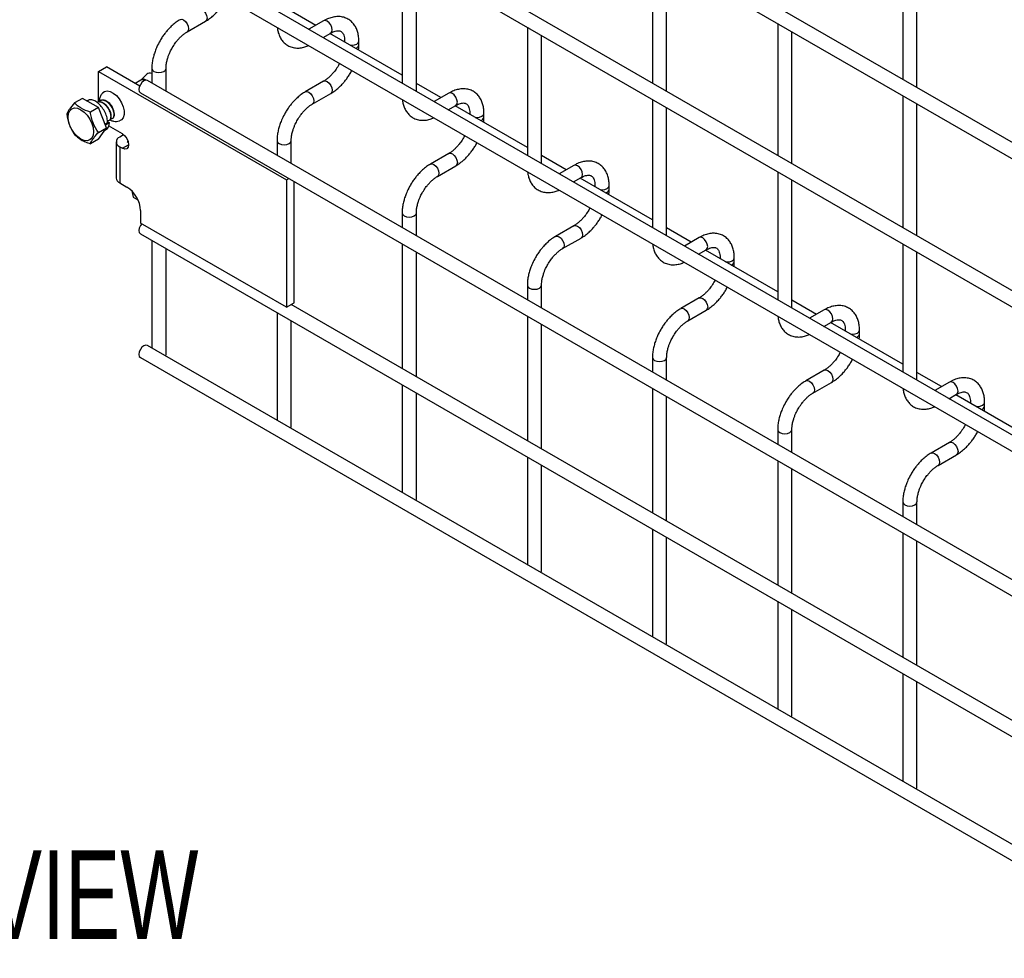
# Model space of a CAD drawing. Header units: inches. Extents: x 0.2 to 10.7, y 0.2 to 8.1.
# Tile 12 of 20: x 7.7 to 8.7, y 5.9 to 6.8. Entities that reach past the tile are written whole.
import ezdxf

# ---------------------------------------------------------------- set-up
doc = ezdxf.new("R2010")
doc.units = ezdxf.units.IN
doc.header["$MEASUREMENT"] = 0
doc.layers.add('DIMENSIONS', color=140, linetype='Continuous', lineweight=25)
doc.styles.add('SLDTEXTSTYLE0', font='TXT', dxfattribs={"width": 0.7})

# ---------------------------------------------------------------- blocks, each defined once
blk = doc.blocks.new('SW_NOTE_0_2')
at = {"layer": 'DIMENSIONS', "color": 0, "insert": (0, 0.8594), "char_height": 0.666667, "attachment_point": 1, "style": 'SLDTEXTSTYLE0'}
blk.add_mtext('ISOMETRIC VIEW', dxfattribs=at)
blk = doc.blocks.new('ISOMETRIC_VIEW')
at = {"layer": 'DIMENSIONS', "color": 140}
blk.add_blockref('SW_NOTE_0_2', (0, -0.0966), dxfattribs=at)

msp = doc.modelspace()

# ---------------------------------------------------------------- linework, layer by layer
for p, q in [((10.56049, 5.57254), (7.85522, 7.13426)), ((7.84855, 7.12271), (10.55383, 5.56099)), ((10.56049, 5.43305), (7.85522, 6.99477)), ((7.84855, 6.98322), (10.55383, 5.4215)), ((10.56049, 5.29696), (7.85522, 6.85868)), ((7.84855, 6.84713), (10.55383, 5.28541)), ((8.33077, 6.84434), (8.33077, 6.72024)), ((8.56647, 6.84436), (8.56647, 6.72367)), ((8.09506, 6.84091), (8.09506, 6.72022)), ((8.1084, 6.71252), (8.1084, 6.83322)), ((8.3441, 6.71254), (8.3441, 6.83664)), ((8.5798, 6.71597), (8.5798, 6.83666)), ((8.01373, 6.77459), (7.99055, 6.78798)), ((7.89261, 6.76845), (7.90993, 6.77845)), ((8.02112, 6.77885), (8.00731, 6.77088)), ((8.21292, 6.77288), (8.21292, 6.65219)), ((8.44862, 6.7763), (8.44862, 6.65221)), ((8.46195, 6.64451), (8.46195, 6.76861)), ((8.02064, 6.76318), (8.02778, 6.7673)), ((8.09506, 6.72764), (8.02707, 6.76689)), ((8.04091, 6.75972), (8.04091, 6.7589)), ((8.04091, 6.75971), (8.04111, 6.75878)), ((8.05424, 6.75625), (8.05424, 6.75972)), ((8.22625, 6.64449), (8.22625, 6.76518)), ((7.80928, 6.73127), (7.81665, 6.73552)), ((7.80928, 6.73127), (7.98606, 6.62922)), ((7.80928, 6.70239), (7.80928, 6.73127)), ((7.84792, 6.71747), (7.81665, 6.73552)), ((7.85936, 6.73396), (7.85936, 6.7202)), ((7.8727, 6.7125), (7.8727, 6.73396)), ((8.03611, 6.73886), (8.03503, 6.73679)), ((7.84888, 6.723), (7.84361, 6.71996)), ((7.84902, 6.72312), (7.84886, 6.72301)), ((7.85449, 6.72863), (7.84904, 6.72313)), ((10.56049, 5.16087), (7.85522, 6.72259)), ((8.02112, 6.72197), (8.00379, 6.71196)), ((8.13159, 6.70656), (8.1084, 6.71994)), ((7.79418, 6.70589), (7.78666, 6.70154)), ((7.80906, 6.69729), (7.79418, 6.70589)), ((7.79875, 6.70381), (7.79826, 6.70353)), ((7.84855, 6.71104), (10.55383, 5.14932)), ((8.01046, 6.70042), (8.02778, 6.71042)), ((8.13897, 6.71082), (8.12516, 6.70285)), ((8.33077, 6.70485), (8.33077, 6.58415)), ((8.56647, 6.70827), (8.56647, 6.58417)), ((7.80906, 6.69729), (7.80154, 6.69295)), ((7.81651, 6.67811), (7.80906, 6.69729)), ((8.13849, 6.69515), (8.14563, 6.69927)), ((8.21292, 6.6596), (8.14492, 6.69886)), ((8.3441, 6.57645), (8.3441, 6.69715)), ((8.5798, 6.57648), (8.5798, 6.70057)), ((8.15876, 6.69169), (8.15876, 6.69087)), ((8.15876, 6.69168), (8.15896, 6.69075)), ((8.1721, 6.68822), (8.1721, 6.69169)), ((7.80898, 6.67377), (7.81651, 6.67811)), ((7.80906, 6.66752), (7.81651, 6.67811)), ((7.81464, 6.67546), (7.81588, 6.67617)), ((7.8177, 6.68272), (7.81526, 6.68131)), ((7.81528, 6.68126), (7.81589, 6.68087)), ((7.81589, 6.68087), (7.81571, 6.68016)), ((7.81943, 6.68291), (7.81589, 6.68087)), ((7.81754, 6.68414), (7.81943, 6.68291)), ((7.83162, 6.67245), (7.81865, 6.67993)), ((7.80906, 6.66752), (7.80154, 6.66318)), ((7.83268, 6.67149), (7.82908, 6.66942)), ((7.83268, 6.67149), (7.83346, 6.67104)), ((7.97721, 6.66593), (7.97721, 6.65216)), ((7.99055, 6.64447), (7.99055, 6.66593)), ((8.15396, 6.67082), (8.15288, 6.66876)), ((7.82581, 6.66486), (7.82581, 6.63084)), ((7.82908, 6.6603), (7.82908, 6.62628)), ((7.82908, 6.6603), (7.83162, 6.65884)), ((7.83162, 6.65884), (7.83751, 6.66224)), ((7.83645, 6.66517), (7.83695, 6.66546)), ((7.83645, 6.66517), (7.83645, 6.66455)), ((7.83732, 6.66405), (7.83645, 6.66455)), ((8.13897, 6.65393), (8.12164, 6.64393)), ((8.24944, 6.63852), (8.22625, 6.65191)), ((8.12831, 6.63238), (8.14563, 6.64238)), ((8.25682, 6.64278), (8.24301, 6.63481)), ((7.98606, 6.62922), (7.98817, 6.63044)), ((7.98606, 6.62922), (7.98606, 6.50912)), ((8.25634, 6.62711), (8.26349, 6.63124)), ((8.33077, 6.59157), (8.26277, 6.63082)), ((8.44862, 6.63681), (8.44862, 6.51612)), ((8.46195, 6.50842), (8.46195, 6.62911)), ((7.82908, 6.62628), (7.83586, 6.62237)), ((7.99343, 6.51337), (7.99343, 6.62741)), ((8.27661, 6.62365), (8.27661, 6.62283)), ((8.27661, 6.62364), (8.27681, 6.62272)), ((8.28995, 6.62018), (8.28995, 6.62365)), ((7.84044, 6.61875), (7.84181, 6.61294)), ((7.84181, 6.61294), (7.84618, 6.61042)), ((8.27181, 6.60279), (8.27073, 6.60072)), ((7.8487, 6.60012), (7.8487, 6.58841)), ((8.09506, 6.59789), (8.09506, 6.58413)), ((8.1084, 6.57643), (8.1084, 6.59789)), ((7.98606, 6.50912), (7.8487, 6.58841)), ((8.25682, 6.5859), (8.23949, 6.5759)), ((8.36729, 6.57049), (8.3441, 6.58387)), ((7.84855, 6.57835), (10.55383, 5.01663)), ((8.24616, 6.56435), (8.26349, 6.57435)), ((8.37467, 6.57475), (8.36086, 6.56678)), ((7.85936, 6.57211), (7.85936, 6.47081)), ((7.8727, 6.46471), (7.8727, 6.56442)), ((8.09506, 6.56873), (8.09506, 6.45144)), ((8.56647, 6.56878), (8.56647, 6.44808)), ((8.1084, 6.44374), (8.1084, 6.56104)), ((8.3742, 6.55908), (8.38134, 6.5632)), ((8.44862, 6.52354), (8.38062, 6.56279)), ((8.39446, 6.55562), (8.39446, 6.5548)), ((8.39446, 6.55561), (8.39467, 6.55468)), ((8.4078, 6.55215), (8.4078, 6.55562)), ((8.5798, 6.44039), (8.5798, 6.56108)), ((8.21292, 6.52986), (8.21292, 6.5161)), ((8.22625, 6.5084), (8.22625, 6.52986)), ((8.38966, 6.53475), (8.38859, 6.53269)), ((8.37467, 6.51786), (8.35735, 6.50786)), ((7.98606, 6.50912), (7.99343, 6.51337)), ((10.41662, 5.11123), (7.9906, 6.51174)), ((8.48514, 6.50245), (8.46195, 6.51584)), ((7.97721, 6.50408), (7.97721, 6.40278)), ((8.21292, 6.5007), (8.21292, 6.38341)), ((8.36401, 6.49632), (8.38134, 6.50632)), ((8.49252, 6.50672), (8.47871, 6.49874)), ((7.99055, 6.39667), (7.99055, 6.49638)), ((8.22625, 6.37571), (8.22625, 6.493)), ((8.49205, 6.49105), (8.49919, 6.49517)), ((8.56647, 6.4555), (8.49847, 6.49476)), ((8.51232, 6.48759), (8.51232, 6.48676)), ((8.51232, 6.48758), (8.51252, 6.48665)), ((8.52565, 6.48412), (8.52565, 6.48759)), ((10.56049, 4.91148), (7.85522, 6.4732)), ((7.87227, 6.46336), (7.8727, 6.46471)), ((8.33077, 6.46183), (8.33077, 6.44806)), ((8.3441, 6.44036), (8.3441, 6.46183)), ((8.50752, 6.46672), (8.50644, 6.46466)), ((7.84855, 6.46166), (10.55383, 4.89994)), ((8.49252, 6.44983), (8.4752, 6.43983)), ((8.60299, 6.43442), (8.5798, 6.44781)), ((8.09506, 6.43605), (8.09506, 6.33474)), ((8.48186, 6.42828), (8.49919, 6.43828)), ((8.61037, 6.43868), (8.59656, 6.43071)), ((8.1084, 6.32864), (8.1084, 6.42835)), ((8.33077, 6.43267), (8.33077, 6.31537)), ((8.3441, 6.30768), (8.3441, 6.42497)), ((8.6099, 6.42301), (8.61704, 6.42713)), ((8.68432, 6.38747), (8.61632, 6.42672)), ((8.63017, 6.41955), (8.63017, 6.41873)), ((8.63017, 6.41954), (8.63037, 6.41861)), ((8.6435, 6.41608), (8.6435, 6.41955)), ((8.62537, 6.39869), (8.62429, 6.39662)), ((7.99012, 6.39532), (7.99055, 6.39667)), ((8.44862, 6.39379), (8.44862, 6.38003)), ((8.46195, 6.37233), (8.46195, 6.39379)), ((8.61037, 6.3818), (8.59305, 6.37179)), ((8.59971, 6.36025), (8.61704, 6.37025)), ((8.21292, 6.36801), (8.21292, 6.26671)), ((8.22625, 6.26061), (8.22625, 6.36031)), ((8.44862, 6.36463), (8.44862, 6.24734)), ((8.46195, 6.23964), (8.46195, 6.35693)), ((8.10797, 6.32729), (8.1084, 6.32864)), ((8.56647, 6.32576), (8.56647, 6.31199)), ((8.5798, 6.3043), (8.5798, 6.32576)), ((8.33077, 6.29998), (8.33077, 6.19868)), ((8.56647, 6.2966), (8.56647, 6.17931)), ((8.3441, 6.19257), (8.3441, 6.29228)), ((8.5798, 6.17161), (8.5798, 6.2889)), ((8.22583, 6.25926), (8.22625, 6.26061)), ((8.44862, 6.23194), (8.44862, 6.13064)), ((8.46195, 6.12454), (8.46195, 6.22425)), ((8.34368, 6.19122), (8.3441, 6.19257)), ((8.56647, 6.16391), (8.56647, 6.06261)), ((8.5798, 6.0565), (8.5798, 6.15621)), ((8.46153, 6.12319), (8.46195, 6.12454)), ((8.57938, 6.05515), (8.5798, 6.0565))]:
    msp.add_line(p, q)
at = {"flags": 128}
for points in [[(7.90328, 6.79001), (7.90479, 6.7903), (7.9066, 6.78967), (7.9084, 6.78821), (7.90993, 6.78615), (7.91095, 6.7838), (7.91131, 6.7815), (7.91095, 6.77963), (7.90996, 6.77847)], [(7.88591, 6.77998), (7.88594, 6.78), (7.88747, 6.7803), (7.88927, 6.77967), (7.89108, 6.77821), (7.89261, 6.77615), (7.89363, 6.77379), (7.89399, 6.7715)], [(8.02778, 6.7673), (8.02778, 6.7673), (8.02881, 6.76848), (8.02916, 6.77036), (8.02881, 6.77265), (8.02778, 6.775), (8.02625, 6.77707), (8.02445, 6.77852), (8.02265, 6.77915), (8.02112, 6.77885)], [(7.89399, 6.7715), (7.89363, 6.76963), (7.89261, 6.76845), (7.89259, 6.76844)], [(8.04595, 6.75599), (8.04758, 6.75587), (8.05013, 6.75617), (8.05229, 6.757), (8.05374, 6.75825), (8.05424, 6.7597)], [(7.85936, 6.73399), (7.85936, 6.73396), (7.85987, 6.73249), (7.86131, 6.73124)], [(7.86131, 6.73124), (7.86348, 6.73041), (7.86603, 6.73011), (7.86858, 6.73041), (7.87074, 6.73124), (7.87219, 6.73249), (7.8727, 6.73396), (7.8727, 6.73398)], [(7.85522, 6.72259), (7.85369, 6.72289), (7.85189, 6.72226), (7.85008, 6.7208), (7.84855, 6.71874), (7.84753, 6.71638), (7.84717, 6.71409), (7.84753, 6.71222), (7.84855, 6.71104), (7.84855, 6.71104)], [(7.85272, 6.72265), (7.85067, 6.72335), (7.84888, 6.723)], [(8.02113, 6.72198), (8.02265, 6.72226), (8.02445, 6.72164), (8.02625, 6.72018), (8.02778, 6.71812), (8.02881, 6.71576), (8.02916, 6.71347), (8.02881, 6.71159), (8.02781, 6.71044)], [(7.81336, 6.71132), (7.81471, 6.71229), (7.81716, 6.71287), (7.82, 6.7124), (7.823, 6.7109), (7.82595, 6.7085), (7.82862, 6.70536), (7.83082, 6.70171), (7.83238, 6.69784), (7.83319, 6.69403), (7.83319, 6.69055), (7.83238, 6.68768), (7.83082, 6.68561), (7.82882, 6.68456)], [(8.00376, 6.71195), (8.00379, 6.71196), (8.00532, 6.71226), (8.00713, 6.71163), (8.00893, 6.71018), (8.01046, 6.70812), (8.01148, 6.70576), (8.01184, 6.70347)], [(8.01184, 6.70347), (8.01148, 6.70159), (8.01046, 6.70042), (8.01044, 6.70041)], [(8.14563, 6.69927), (8.14563, 6.69927), (8.14666, 6.70045), (8.14702, 6.70232), (8.14666, 6.70461), (8.14563, 6.70697), (8.1441, 6.70903), (8.1423, 6.71049), (8.1405, 6.71111), (8.13897, 6.71082)], [(7.78045, 6.68829), (7.78086, 6.69163), (7.78205, 6.69427), (7.78395, 6.69604), (7.78643, 6.6968), (7.78932, 6.69652), (7.79241, 6.6952), (7.79551, 6.69294), (7.79839, 6.6899), (7.80087, 6.68627), (7.80277, 6.68231), (7.80397, 6.67829), (7.80437, 6.67448), (7.80397, 6.67114), (7.80277, 6.6685), (7.80087, 6.66674), (7.79839, 6.66597), (7.79551, 6.66626), (7.79241, 6.66757), (7.78932, 6.66983), (7.78643, 6.67288), (7.78395, 6.6765), (7.78205, 6.68046), (7.78086, 6.68448), (7.78045, 6.68829)], [(8.16381, 6.68796), (8.16543, 6.68784), (8.16798, 6.68813), (8.17014, 6.68897), (8.17159, 6.69022), (8.1721, 6.69166)], [(7.83162, 6.67245), (7.83387, 6.67063), (7.83578, 6.66805), (7.83706, 6.6651), (7.83751, 6.66224), (7.83706, 6.6599), (7.83578, 6.65843), (7.83387, 6.65806), (7.83162, 6.65884)], [(7.97721, 6.66595), (7.97721, 6.66593), (7.97772, 6.66445), (7.97917, 6.66321)], [(7.97917, 6.66321), (7.98133, 6.66237), (7.98388, 6.66208), (7.98643, 6.66237), (7.98859, 6.66321), (7.99004, 6.66445), (7.99055, 6.66593), (7.99055, 6.66595)], [(8.13898, 6.65394), (8.1405, 6.65423), (8.1423, 6.6536), (8.1441, 6.65215), (8.14563, 6.65008), (8.14666, 6.64773), (8.14702, 6.64544), (8.14666, 6.64356), (8.14566, 6.6424)], [(8.12161, 6.64391), (8.12164, 6.64393), (8.12317, 6.64423), (8.12498, 6.6436), (8.12678, 6.64215), (8.12831, 6.64008), (8.12933, 6.63773), (8.12969, 6.63544)], [(8.26349, 6.63124), (8.26349, 6.63124), (8.26451, 6.63241), (8.26487, 6.63429), (8.26451, 6.63658), (8.26349, 6.63893), (8.26196, 6.641), (8.26015, 6.64245), (8.25835, 6.64308), (8.25682, 6.64278)], [(8.12969, 6.63544), (8.12933, 6.63356), (8.12831, 6.63238), (8.12829, 6.63237)], [(8.28166, 6.61992), (8.28328, 6.61981), (8.28583, 6.6201), (8.28799, 6.62093), (8.28944, 6.62218), (8.28995, 6.62363)], [(8.09506, 6.59792), (8.09506, 6.59789), (8.09557, 6.59642), (8.09702, 6.59517)], [(8.09702, 6.59517), (8.09918, 6.59434), (8.10173, 6.59405), (8.10428, 6.59434), (8.10644, 6.59517), (8.10789, 6.59642), (8.1084, 6.59789), (8.1084, 6.59791)], [(7.84979, 6.58779), (7.84855, 6.58605), (7.84753, 6.5837), (7.84717, 6.58141), (7.84753, 6.57953), (7.84855, 6.57835), (7.84855, 6.57835)], [(8.25684, 6.58591), (8.25835, 6.58619), (8.26015, 6.58557), (8.26196, 6.58411), (8.26349, 6.58205), (8.26451, 6.57969), (8.26487, 6.5774), (8.26451, 6.57553), (8.26351, 6.57437)], [(8.23946, 6.57588), (8.23949, 6.5759), (8.24102, 6.57619), (8.24283, 6.57557), (8.24463, 6.57411), (8.24616, 6.57205), (8.24718, 6.56969), (8.24754, 6.5674)], [(8.38134, 6.5632), (8.38134, 6.5632), (8.38236, 6.56438), (8.38272, 6.56625), (8.38236, 6.56854), (8.38134, 6.5709), (8.37981, 6.57296), (8.378, 6.57442), (8.3762, 6.57505), (8.37467, 6.57475)], [(8.24754, 6.5674), (8.24718, 6.56553), (8.24616, 6.56435), (8.24614, 6.56434)], [(8.39951, 6.55189), (8.40113, 6.55177), (8.40368, 6.55206), (8.40585, 6.5529), (8.40729, 6.55415), (8.4078, 6.5556)], [(8.21292, 6.52988), (8.21292, 6.52986), (8.21342, 6.52839), (8.21487, 6.52714)], [(8.21487, 6.52714), (8.21703, 6.5263), (8.21958, 6.52601), (8.22213, 6.5263), (8.2243, 6.52714), (8.22574, 6.52839), (8.22625, 6.52986), (8.22625, 6.52988)], [(8.37469, 6.51787), (8.3762, 6.51816), (8.378, 6.51753), (8.37981, 6.51608), (8.38134, 6.51402), (8.38236, 6.51166), (8.38272, 6.50937), (8.38236, 6.50749), (8.38137, 6.50633)], [(8.35732, 6.50785), (8.35735, 6.50786), (8.35888, 6.50816), (8.36068, 6.50753), (8.36248, 6.50608), (8.36401, 6.50401), (8.36503, 6.50166), (8.36539, 6.49937)], [(8.36539, 6.49937), (8.36503, 6.49749), (8.36401, 6.49632), (8.36399, 6.49631)], [(8.49919, 6.49517), (8.49919, 6.49517), (8.50021, 6.49634), (8.50057, 6.49822), (8.50021, 6.50051), (8.49919, 6.50287), (8.49766, 6.50493), (8.49585, 6.50639), (8.49405, 6.50701), (8.49252, 6.50672)], [(8.51736, 6.48385), (8.51898, 6.48374), (8.52153, 6.48403), (8.5237, 6.48486), (8.52514, 6.48611), (8.52565, 6.48756)], [(7.85522, 6.4732), (7.85369, 6.4735), (7.85189, 6.47287), (7.85008, 6.47142), (7.84855, 6.46935), (7.84753, 6.467), (7.84717, 6.46471), (7.84753, 6.46283), (7.84855, 6.46166), (7.84855, 6.46166)], [(8.33077, 6.46185), (8.33077, 6.46183), (8.33127, 6.46035), (8.33272, 6.4591)], [(8.33272, 6.4591), (8.33488, 6.45827), (8.33743, 6.45798), (8.33998, 6.45827), (8.34215, 6.4591), (8.34359, 6.46035), (8.3441, 6.46183), (8.3441, 6.46184)], [(8.49254, 6.44984), (8.49405, 6.45013), (8.49585, 6.4495), (8.49766, 6.44804), (8.49919, 6.44598), (8.50021, 6.44363), (8.50057, 6.44133), (8.50021, 6.43946), (8.49922, 6.4383)], [(8.47517, 6.43981), (8.4752, 6.43983), (8.47673, 6.44013), (8.47853, 6.4395), (8.48033, 6.43804), (8.48186, 6.43598), (8.48289, 6.43362), (8.48324, 6.43133)], [(8.61704, 6.42713), (8.61704, 6.42713), (8.61806, 6.42831), (8.61842, 6.43019), (8.61806, 6.43248), (8.61704, 6.43483), (8.61551, 6.4369), (8.61371, 6.43835), (8.6119, 6.43898), (8.61037, 6.43868)], [(8.48324, 6.43133), (8.48289, 6.42946), (8.48186, 6.42828), (8.48185, 6.42827)], [(8.63521, 6.41582), (8.63683, 6.4157), (8.63939, 6.416), (8.64155, 6.41683), (8.64299, 6.41808), (8.6435, 6.41953)], [(8.44862, 6.39382), (8.44862, 6.39379), (8.44912, 6.39232), (8.45057, 6.39107)], [(8.45057, 6.39107), (8.45273, 6.39024), (8.45528, 6.38994), (8.45784, 6.39024), (8.46, 6.39107), (8.46144, 6.39232), (8.46195, 6.39379), (8.46195, 6.39381)], [(8.61039, 6.38181), (8.6119, 6.38209), (8.61371, 6.38147), (8.61551, 6.38001), (8.61704, 6.37795), (8.61806, 6.37559), (8.61842, 6.3733), (8.61806, 6.37142), (8.61707, 6.37027)], [(8.59302, 6.37178), (8.59305, 6.37179), (8.59458, 6.37209), (8.59638, 6.37146), (8.59819, 6.37001), (8.59971, 6.36795), (8.60074, 6.36559), (8.6011, 6.3633)], [(8.6011, 6.3633), (8.60074, 6.36142), (8.59971, 6.36025), (8.5997, 6.36024)], [(8.56647, 6.32578), (8.56647, 6.32576), (8.56698, 6.32428), (8.56842, 6.32304)], [(8.56842, 6.32304), (8.57058, 6.3222), (8.57314, 6.32191), (8.57569, 6.3222), (8.57785, 6.32304), (8.57929, 6.32428), (8.5798, 6.32576), (8.5798, 6.32578)]]:
    msp.add_lwpolyline(points, dxfattribs=at)
for centre, radius, start, end in [((8.05015, 6.75705), 0.00417, 283.62805, 348.60971), ((7.85139, 6.71993), 0.00397, 48.51886, 126.28451), ((7.85728, 6.72536), 0.0043, 61.03639, 130.4461), ((7.81145, 6.69229), 0.01201, 10.94264, 67.72485), ((8.16801, 6.68902), 0.00417, 283.62805, 348.60971), ((7.83081, 6.66486), 0.00488, 110.78342, 249.21658), ((7.83656, 6.66486), 0.000327, 110.78342, 249.21658), ((7.8314, 6.63139), 0.00562, 185.6948, 245.62534), ((7.82081, 6.59885), 0.02792, 2.60548, 57.39452), ((8.28586, 6.62098), 0.00417, 283.62805, 348.60971), ((8.40371, 6.55295), 0.00417, 283.62805, 348.60971), ((8.52156, 6.48492), 0.00417, 283.62805, 348.60971), ((8.63941, 6.41688), 0.00417, 283.62805, 348.60971)]:
    msp.add_arc(centre, radius, start, end)
for points, knots in [([(7.90992, 6.77854), (7.91054, 6.77887), (7.91252, 6.77995), (7.91563, 6.78234), (7.91911, 6.78548), (7.92199, 6.78859), (7.9245, 6.7917), (7.92668, 6.79481), (7.92853, 6.79769), (7.92945, 6.79954), (7.92979, 6.80023)], [0, 0, 0, 0, 0.078783, 0.251746, 0.412369, 0.558749, 0.672317, 0.802128, 0.925319, 1, 1, 1, 1]), ([(7.88595, 6.77992), (7.88538, 6.77961), (7.88345, 6.77857), (7.88037, 6.77621), (7.87685, 6.77307), (7.87394, 6.76994), (7.87142, 6.76683), (7.86916, 6.76369), (7.86777, 6.76137), (7.86706, 6.7602)], [0, 0, 0, 0, 0.077868, 0.264827, 0.439016, 0.599002, 0.720999, 0.859309, 1, 1, 1, 1]), ([(8.05419, 6.7597), (8.05419, 6.76069), (8.05419, 6.76315), (8.05358, 6.76685), (8.0524, 6.77078), (8.05059, 6.77438), (8.04812, 6.77754), (8.04497, 6.78015), (8.0411, 6.78205), (8.03681, 6.78296), (8.03232, 6.7829), (8.0279, 6.78195), (8.02414, 6.78055), (8.02192, 6.77924), (8.02113, 6.77877)], [0, 0, 0, 0, 0.055865, 0.138843, 0.222804, 0.307378, 0.392659, 0.479758, 0.571085, 0.670191, 0.761466, 0.854847, 0.948408, 1, 1, 1, 1]), ([(7.87861, 6.75354), (7.87953, 6.75504), (7.88083, 6.75715), (7.88301, 6.75998), (7.88493, 6.76222), (7.8873, 6.76457), (7.88976, 6.7666), (7.89158, 6.7679), (7.89249, 6.76837), (7.8926, 6.76843)], [0, 0, 0, 0, 0.23328, 0.328157, 0.483522, 0.641597, 0.807416, 0.976098, 1, 1, 1, 1]), ([(7.97746, 6.77271), (7.9776, 6.77162), (7.9779, 6.7691), (7.97905, 6.76547), (7.98084, 6.76186), (7.9833, 6.75868), (7.98644, 6.75605), (7.99029, 6.75413), (7.99458, 6.75318), (7.99907, 6.75324), (8.00321, 6.75402), (8.00586, 6.75514), (8.00705, 6.75563)], [0, 0, 0, 0, 0.075647, 0.173758, 0.272589, 0.372235, 0.473958, 0.580532, 0.696076, 0.802651, 0.911721, 1, 1, 1, 1]), ([(8.02778, 6.76728), (8.02849, 6.76767), (8.03002, 6.76851), (8.03216, 6.76924), (8.03413, 6.7696), (8.03578, 6.76955), (8.03717, 6.76916), (8.03824, 6.76846), (8.0393, 6.76717), (8.04016, 6.76535), (8.04072, 6.76289), (8.04098, 6.76094), (8.0409, 6.75977), (8.0409, 6.75972)], [0, 0, 0, 0, 0.076773, 0.165115, 0.255001, 0.349054, 0.454297, 0.590828, 0.696678, 0.797649, 0.896959, 0.995305, 1, 1, 1, 1]), ([(7.86706, 6.7602), (7.86604, 6.75832), (7.8646, 6.75566), (7.86289, 6.75159), (7.86164, 6.7481), (7.86049, 6.74395), (7.85972, 6.73968), (7.85934, 6.73631), (7.8594, 6.73445), (7.85942, 6.73398)], [0, 0, 0, 0, 0.221259, 0.311471, 0.460146, 0.612921, 0.775414, 0.943548, 1, 1, 1, 1]), ([(7.87271, 6.73397), (7.87274, 6.73496), (7.87279, 6.737), (7.87339, 6.74047), (7.87428, 6.7438), (7.87537, 6.74689), (7.87672, 6.75006), (7.87791, 6.75226), (7.87861, 6.75354)], [0, 0, 0, 0, 0.1714581, 0.354441, 0.5355878, 0.6686902, 0.8070367, 1, 1, 1, 1]), ([(8.05391, 6.7514), (8.05406, 6.75257), (8.05427, 6.75422), (8.05421, 6.75578), (8.05419, 6.75623)], [0, 0, 0, 0, 0.713841, 1, 1, 1, 1]), ([(8.03503, 6.73679), (8.03411, 6.7353), (8.03281, 6.73319), (8.03064, 6.73037), (8.02873, 6.72814), (8.02637, 6.7258), (8.02392, 6.72378), (8.02212, 6.7225), (8.02122, 6.72204), (8.02112, 6.72199)], [0, 0, 0, 0, 0.2338919, 0.3290165, 0.4847743, 0.6432275, 0.8094194, 0.9784571, 1, 1, 1, 1]), ([(8.02777, 6.7105), (8.02839, 6.71084), (8.03037, 6.71191), (8.03348, 6.71431), (8.03696, 6.71744), (8.03984, 6.72056), (8.04235, 6.72366), (8.04453, 6.72677), (8.04638, 6.72966), (8.0473, 6.7315), (8.04764, 6.7322)], [0, 0, 0, 0, 0.078783, 0.251746, 0.412369, 0.558749, 0.672317, 0.802128, 0.925319, 1, 1, 1, 1]), ([(8.17204, 6.69167), (8.17204, 6.69266), (8.17204, 6.69511), (8.17143, 6.69882), (8.17025, 6.70275), (8.16844, 6.70634), (8.16597, 6.70951), (8.16282, 6.71212), (8.15896, 6.71402), (8.15466, 6.71493), (8.15017, 6.71487), (8.14576, 6.71391), (8.14199, 6.71252), (8.13977, 6.7112), (8.13898, 6.71073)], [0, 0, 0, 0, 0.055865, 0.138843, 0.222804, 0.307378, 0.392659, 0.479758, 0.571085, 0.670191, 0.761466, 0.854847, 0.948408, 1, 1, 1, 1]), ([(7.8177, 6.68272), (7.81761, 6.6843), (7.81741, 6.68747), (7.81553, 6.69264), (7.8127, 6.6974), (7.80956, 6.70084), (7.80622, 6.70331), (7.80291, 6.70459), (7.80017, 6.70472), (7.79912, 6.70385), (7.79886, 6.70364)], [0, 0, 0, 0, 0.143203, 0.28641, 0.429622, 0.572829, 0.666843, 0.810047, 0.953255, 1, 1, 1, 1]), ([(7.8193, 6.68539), (7.81947, 6.68542), (7.82054, 6.68562), (7.82129, 6.68805), (7.82096, 6.69207), (7.81885, 6.69665), (7.81547, 6.7005), (7.81171, 6.70254), (7.80887, 6.7029), (7.80798, 6.70196), (7.80784, 6.70181)], [0, 0, 0, 0, 0.02999, 0.187496, 0.342897, 0.499656, 0.656415, 0.811816, 0.969322, 1, 1, 1, 1]), ([(7.82034, 6.68666), (7.82097, 6.68663), (7.82259, 6.68654), (7.82394, 6.68888), (7.82392, 6.69277), (7.82212, 6.69735), (7.81898, 6.70139), (7.81512, 6.70399), (7.81162, 6.70426), (7.80944, 6.70343), (7.80908, 6.70225), (7.80908, 6.70225)], [0, 0, 0, 0, 0.083876, 0.215092, 0.345171, 0.477012, 0.607474, 0.737936, 0.869777, 0.999857, 1, 1, 1, 1]), ([(7.81342, 6.71119), (7.81303, 6.71085), (7.81182, 6.70978), (7.81062, 6.70729), (7.80987, 6.70478), (7.8099, 6.70324), (7.8099, 6.70281)], [0, 0, 0, 0, 0.1658805, 0.5108461, 0.864387, 1, 1, 1, 1]), ([(7.82233, 6.68692), (7.82296, 6.68757), (7.82422, 6.68885), (7.8241, 6.69293), (7.82233, 6.69745), (7.81916, 6.70154), (7.8154, 6.704), (7.81229, 6.70464), (7.81115, 6.70369), (7.81083, 6.70343)], [0, 0, 0, 0, 0.1559926, 0.3114358, 0.4689838, 0.6248841, 0.7807844, 0.9383324, 1, 1, 1, 1]), ([(8.0038, 6.71188), (8.00324, 6.71158), (8.0013, 6.71054), (7.99822, 6.70818), (7.9947, 6.70503), (7.99179, 6.7019), (7.98927, 6.6988), (7.98701, 6.69566), (7.98562, 6.69334), (7.98491, 6.69217)], [0, 0, 0, 0, 0.077868, 0.264827, 0.439016, 0.599002, 0.720999, 0.859309, 1, 1, 1, 1]), ([(8.09531, 6.70468), (8.09545, 6.70358), (8.09575, 6.70107), (8.0969, 6.69744), (8.09869, 6.69382), (8.10115, 6.69064), (8.10429, 6.68802), (8.10814, 6.6861), (8.11244, 6.68515), (8.11692, 6.68521), (8.12106, 6.68599), (8.12372, 6.6871), (8.1249, 6.6876)], [0, 0, 0, 0, 0.075647, 0.173758, 0.272589, 0.372235, 0.473958, 0.580532, 0.696076, 0.802651, 0.911721, 1, 1, 1, 1]), ([(7.78666, 6.70154), (7.78474, 6.69941), (7.78306, 6.6974), (7.78148, 6.69514), (7.78118, 6.69471), (7.78066, 6.69387), (7.78043, 6.69347), (7.7798, 6.69232), (7.77947, 6.69162), (7.77922, 6.69095)], [0, 0, 0, 0, 0.5, 0.5, 0.625, 0.625, 0.75, 0.75, 1, 1, 1, 1]), ([(7.80154, 6.69295), (7.79841, 6.69395), (7.7955, 6.69511), (7.79233, 6.69694), (7.79172, 6.69732), (7.79057, 6.69811), (7.79002, 6.69851), (7.78846, 6.69976), (7.78752, 6.70064), (7.78666, 6.70154)], [0, 0, 0, 0, 0.5, 0.5, 0.625, 0.625, 0.75, 0.75, 1, 1, 1, 1]), ([(7.81743, 6.68485), (7.81822, 6.68492), (7.81995, 6.68506), (7.82113, 6.68785), (7.82074, 6.69198), (7.81864, 6.69652), (7.81527, 6.70038), (7.8115, 6.70242), (7.80867, 6.70278), (7.80778, 6.70185), (7.80764, 6.7017)], [0, 0, 0, 0, 0.118994, 0.262135, 0.403364, 0.545827, 0.68829, 0.829519, 0.972661, 1, 1, 1, 1]), ([(7.99646, 6.6855), (7.99739, 6.687), (7.99869, 6.68911), (8.00086, 6.69195), (8.00279, 6.69419), (8.00515, 6.69654), (8.00761, 6.69857), (8.00943, 6.69987), (8.01034, 6.70033), (8.01045, 6.70039)], [0, 0, 0, 0, 0.23328, 0.328157, 0.483522, 0.641597, 0.807416, 0.976098, 1, 1, 1, 1]), ([(8.14563, 6.69925), (8.14634, 6.69964), (8.14787, 6.70048), (8.15001, 6.7012), (8.15198, 6.70156), (8.15364, 6.70152), (8.15502, 6.70113), (8.15609, 6.70043), (8.15715, 6.69914), (8.15801, 6.69732), (8.15857, 6.69485), (8.15883, 6.69291), (8.15876, 6.69174), (8.15875, 6.69168)], [0, 0, 0, 0, 0.076773, 0.165115, 0.255001, 0.349054, 0.454297, 0.590828, 0.696678, 0.797649, 0.896959, 0.995305, 1, 1, 1, 1]), ([(7.77922, 6.69095), (7.77973, 6.68742), (7.78051, 6.68398), (7.78209, 6.6799), (7.78244, 6.6791), (7.78317, 6.67754), (7.78356, 6.67678), (7.7848, 6.67455), (7.7857, 6.67314), (7.78666, 6.67177)], [0, 0, 0, 0, 0.5, 0.5, 0.625, 0.625, 0.75, 0.75, 1, 1, 1, 1]), ([(7.80898, 6.67377), (7.80707, 6.6765), (7.80539, 6.67942), (7.8038, 6.68349), (7.80351, 6.68433), (7.80299, 6.68601), (7.80275, 6.68686), (7.80212, 6.68943), (7.8018, 6.69118), (7.80154, 6.69295)], [0, 0, 0, 0, 0.5, 0.5, 0.625, 0.625, 0.75, 0.75, 1, 1, 1, 1]), ([(7.8196, 6.68585), (7.81989, 6.68568), (7.82101, 6.685), (7.82321, 6.68435), (7.82606, 6.68398), (7.82791, 6.6844), (7.82878, 6.6846)], [0, 0, 0, 0, 0.104256, 0.408511, 0.722132, 1, 1, 1, 1]), ([(7.98491, 6.69217), (7.98389, 6.69028), (7.98245, 6.68762), (7.98074, 6.68356), (7.97949, 6.68006), (7.97835, 6.67592), (7.97757, 6.67165), (7.97719, 6.66828), (7.97725, 6.66642), (7.97727, 6.66595)], [0, 0, 0, 0, 0.221259, 0.311471, 0.460146, 0.612921, 0.775414, 0.943548, 1, 1, 1, 1]), ([(7.99056, 6.66594), (7.99059, 6.66693), (7.99064, 6.66897), (7.99124, 6.67243), (7.99213, 6.67577), (7.99323, 6.67886), (7.99457, 6.68203), (7.99576, 6.68423), (7.99646, 6.6855)], [0, 0, 0, 0, 0.171458, 0.354441, 0.535588, 0.66869, 0.807037, 1, 1, 1, 1]), ([(8.17176, 6.68336), (8.17191, 6.68454), (8.17212, 6.68619), (8.17206, 6.68775), (8.17204, 6.6882)], [0, 0, 0, 0, 0.713841, 1, 1, 1, 1]), ([(7.81577, 6.67634), (7.81641, 6.67671), (7.81799, 6.67763), (7.81908, 6.68018), (7.81934, 6.68225), (7.81943, 6.68291)], [0, 0, 0, 0, 0.314208, 0.780651, 1, 1, 1, 1]), ([(7.78666, 6.67177), (7.78839, 6.66997), (7.79041, 6.66828), (7.79357, 6.66645), (7.79423, 6.6661), (7.79559, 6.66544), (7.79629, 6.66512), (7.79846, 6.66422), (7.79997, 6.66368), (7.80154, 6.66318)], [0, 0, 0, 0, 0.5, 0.5, 0.625, 0.625, 0.75, 0.75, 1, 1, 1, 1]), ([(7.80154, 6.66318), (7.80206, 6.6645), (7.80284, 6.666), (7.80442, 6.66825), (7.80477, 6.66872), (7.8055, 6.66967), (7.80589, 6.67016), (7.80712, 6.67166), (7.80802, 6.6727), (7.80898, 6.67377)], [0, 0, 0, 0, 0.5, 0.5, 0.625, 0.625, 0.75, 0.75, 1, 1, 1, 1]), ([(8.15288, 6.66876), (8.15196, 6.66726), (8.15066, 6.66516), (8.1485, 6.66233), (8.14658, 6.6601), (8.14422, 6.65776), (8.14177, 6.65575), (8.13997, 6.65446), (8.13907, 6.65401), (8.13897, 6.65396)], [0, 0, 0, 0, 0.2338919, 0.3290165, 0.4847743, 0.6432275, 0.8094194, 0.9784571, 1, 1, 1, 1]), ([(8.14562, 6.64247), (8.14624, 6.6428), (8.14822, 6.64388), (8.15133, 6.64628), (8.15481, 6.64941), (8.15769, 6.65252), (8.1602, 6.65563), (8.16239, 6.65874), (8.16424, 6.66162), (8.16515, 6.66347), (8.16549, 6.66417)], [0, 0, 0, 0, 0.078783, 0.251746, 0.412369, 0.558749, 0.672317, 0.802128, 0.925319, 1, 1, 1, 1]), ([(8.12166, 6.64385), (8.12109, 6.64354), (8.11915, 6.6425), (8.11607, 6.64014), (8.11255, 6.637), (8.10964, 6.63387), (8.10712, 6.63076), (8.10486, 6.62762), (8.10347, 6.62531), (8.10276, 6.62414)], [0, 0, 0, 0, 0.077868, 0.264827, 0.439016, 0.599002, 0.720999, 0.859309, 1, 1, 1, 1]), ([(8.28989, 6.62363), (8.28989, 6.62462), (8.28989, 6.62708), (8.28928, 6.63079), (8.2881, 6.63471), (8.28629, 6.63831), (8.28382, 6.64147), (8.28067, 6.64408), (8.27681, 6.64598), (8.27251, 6.6469), (8.26802, 6.64683), (8.26361, 6.64588), (8.25984, 6.64449), (8.25762, 6.64317), (8.25683, 6.6427)], [0, 0, 0, 0, 0.055865, 0.138843, 0.222804, 0.307378, 0.392659, 0.479758, 0.571085, 0.670191, 0.761466, 0.854847, 0.948408, 1, 1, 1, 1]), ([(8.11431, 6.61747), (8.11524, 6.61897), (8.11654, 6.62108), (8.11871, 6.62391), (8.12064, 6.62615), (8.123, 6.62851), (8.12546, 6.63053), (8.12728, 6.63183), (8.12819, 6.6323), (8.1283, 6.63236)], [0, 0, 0, 0, 0.23328, 0.328157, 0.483522, 0.641597, 0.807416, 0.976098, 1, 1, 1, 1]), ([(8.21316, 6.63665), (8.2133, 6.63555), (8.21361, 6.63303), (8.21475, 6.62941), (8.21654, 6.62579), (8.219, 6.62261), (8.22214, 6.61998), (8.22599, 6.61806), (8.23029, 6.61711), (8.23477, 6.61717), (8.23891, 6.61796), (8.24157, 6.61907), (8.24275, 6.61956)], [0, 0, 0, 0, 0.075647, 0.173758, 0.272589, 0.372235, 0.473958, 0.580532, 0.696076, 0.802651, 0.911721, 1, 1, 1, 1]), ([(8.26348, 6.63121), (8.26419, 6.6316), (8.26572, 6.63244), (8.26786, 6.63317), (8.26983, 6.63353), (8.27149, 6.63349), (8.27287, 6.6331), (8.27395, 6.6324), (8.275, 6.6311), (8.27586, 6.62929), (8.27642, 6.62682), (8.27668, 6.62488), (8.27661, 6.6237), (8.2766, 6.62365)], [0, 0, 0, 0, 0.076773, 0.165115, 0.255001, 0.349054, 0.454297, 0.590828, 0.696678, 0.797649, 0.896959, 0.995305, 1, 1, 1, 1]), ([(8.10276, 6.62414), (8.10174, 6.62225), (8.1003, 6.61959), (8.0986, 6.61552), (8.09734, 6.61203), (8.0962, 6.60788), (8.09542, 6.60362), (8.09504, 6.60024), (8.0951, 6.59838), (8.09512, 6.59792)], [0, 0, 0, 0, 0.221259, 0.311471, 0.460146, 0.612921, 0.775414, 0.943548, 1, 1, 1, 1]), ([(8.28961, 6.61533), (8.28976, 6.61651), (8.28997, 6.61815), (8.28991, 6.61972), (8.28989, 6.62016)], [0, 0, 0, 0, 0.713841, 1, 1, 1, 1]), ([(8.10841, 6.59791), (8.10844, 6.59889), (8.10849, 6.60093), (8.10909, 6.6044), (8.10998, 6.60774), (8.11108, 6.61082), (8.11242, 6.614), (8.11361, 6.61619), (8.11431, 6.61747)], [0, 0, 0, 0, 0.171458, 0.354441, 0.535588, 0.66869, 0.807037, 1, 1, 1, 1]), ([(8.27073, 6.60072), (8.26981, 6.59923), (8.26852, 6.59712), (8.26635, 6.5943), (8.26443, 6.59207), (8.26207, 6.58973), (8.25962, 6.58772), (8.25782, 6.58643), (8.25693, 6.58597), (8.25682, 6.58592)], [0, 0, 0, 0, 0.2338919, 0.3290165, 0.4847743, 0.6432275, 0.8094194, 0.9784571, 1, 1, 1, 1]), ([(8.26347, 6.57443), (8.26409, 6.57477), (8.26607, 6.57584), (8.26918, 6.57824), (8.27266, 6.58138), (8.27554, 6.58449), (8.27805, 6.5876), (8.28024, 6.5907), (8.28209, 6.59359), (8.283, 6.59544), (8.28334, 6.59613)], [0, 0, 0, 0, 0.078783, 0.251746, 0.412369, 0.558749, 0.672317, 0.802128, 0.925319, 1, 1, 1, 1]), ([(8.23951, 6.57582), (8.23894, 6.57551), (8.237, 6.57447), (8.23392, 6.57211), (8.2304, 6.56896), (8.22749, 6.56584), (8.22497, 6.56273), (8.22272, 6.55959), (8.22132, 6.55727), (8.22062, 6.5561)], [0, 0, 0, 0, 0.077868, 0.264827, 0.439016, 0.599002, 0.720999, 0.859309, 1, 1, 1, 1]), ([(8.40774, 6.5556), (8.40774, 6.55659), (8.40774, 6.55905), (8.40713, 6.56275), (8.40596, 6.56668), (8.40414, 6.57027), (8.40167, 6.57344), (8.39852, 6.57605), (8.39466, 6.57795), (8.39036, 6.57886), (8.38588, 6.5788), (8.38146, 6.57785), (8.37769, 6.57645), (8.37547, 6.57513), (8.37468, 6.57467)], [0, 0, 0, 0, 0.055865, 0.138843, 0.222804, 0.307378, 0.392659, 0.479758, 0.571085, 0.670191, 0.761466, 0.854847, 0.948408, 1, 1, 1, 1]), ([(8.23216, 6.54944), (8.23309, 6.55094), (8.23439, 6.55305), (8.23656, 6.55588), (8.23849, 6.55812), (8.24085, 6.56047), (8.24332, 6.5625), (8.24513, 6.5638), (8.24604, 6.56427), (8.24616, 6.56432)], [0, 0, 0, 0, 0.2332801, 0.3281568, 0.4835223, 0.6415972, 0.8074158, 0.9760985, 1, 1, 1, 1]), ([(8.33102, 6.56861), (8.33115, 6.56752), (8.33146, 6.565), (8.3326, 6.56137), (8.33439, 6.55776), (8.33685, 6.55458), (8.33999, 6.55195), (8.34385, 6.55003), (8.34814, 6.54908), (8.35262, 6.54914), (8.35677, 6.54992), (8.35942, 6.55103), (8.3606, 6.55153)], [0, 0, 0, 0, 0.075647, 0.173758, 0.272589, 0.372235, 0.473958, 0.580532, 0.696076, 0.802651, 0.911721, 1, 1, 1, 1]), ([(8.38133, 6.56318), (8.38204, 6.56357), (8.38357, 6.56441), (8.38571, 6.56514), (8.38768, 6.5655), (8.38934, 6.56545), (8.39072, 6.56506), (8.3918, 6.56436), (8.39285, 6.56307), (8.39372, 6.56125), (8.39427, 6.55878), (8.39453, 6.55684), (8.39446, 6.55567), (8.39446, 6.55561)], [0, 0, 0, 0, 0.076773, 0.165115, 0.255001, 0.349054, 0.454297, 0.590828, 0.696678, 0.797649, 0.896959, 0.995305, 1, 1, 1, 1]), ([(8.22062, 6.5561), (8.21959, 6.55421), (8.21815, 6.55155), (8.21645, 6.54749), (8.21519, 6.544), (8.21405, 6.53985), (8.21327, 6.53558), (8.21289, 6.53221), (8.21295, 6.53035), (8.21297, 6.52988)], [0, 0, 0, 0, 0.221259, 0.311471, 0.460146, 0.612921, 0.775414, 0.943548, 1, 1, 1, 1]), ([(8.22627, 6.52987), (8.22629, 6.53086), (8.22634, 6.5329), (8.22694, 6.53636), (8.22783, 6.5397), (8.22893, 6.54279), (8.23027, 6.54596), (8.23147, 6.54816), (8.23216, 6.54944)], [0, 0, 0, 0, 0.171458, 0.354441, 0.535588, 0.66869, 0.807037, 1, 1, 1, 1]), ([(8.40747, 6.54729), (8.40761, 6.54847), (8.40782, 6.55012), (8.40776, 6.55168), (8.40774, 6.55213)], [0, 0, 0, 0, 0.713841, 1, 1, 1, 1]), ([(8.38859, 6.53269), (8.38766, 6.53119), (8.38637, 6.52909), (8.3842, 6.52627), (8.38228, 6.52404), (8.37992, 6.5217), (8.37747, 6.51968), (8.37567, 6.5184), (8.37478, 6.51794), (8.37468, 6.51789)], [0, 0, 0, 0, 0.233892, 0.329016, 0.484774, 0.643228, 0.809419, 0.978457, 1, 1, 1, 1]), ([(8.38132, 6.5064), (8.38194, 6.50674), (8.38392, 6.50781), (8.38703, 6.51021), (8.39051, 6.51334), (8.39339, 6.51646), (8.3959, 6.51956), (8.39809, 6.52267), (8.39994, 6.52556), (8.40085, 6.5274), (8.40119, 6.5281)], [0, 0, 0, 0, 0.078783, 0.251746, 0.412369, 0.558749, 0.672317, 0.802128, 0.925319, 1, 1, 1, 1]), ([(8.5256, 6.48757), (8.52559, 6.48855), (8.52559, 6.49101), (8.52498, 6.49472), (8.52381, 6.49864), (8.52199, 6.50224), (8.51953, 6.50541), (8.51637, 6.50802), (8.51251, 6.50991), (8.50821, 6.51083), (8.50373, 6.51077), (8.49931, 6.50981), (8.49554, 6.50842), (8.49332, 6.5071), (8.49253, 6.50663)], [0, 0, 0, 0, 0.055865, 0.138843, 0.222804, 0.307378, 0.392659, 0.479758, 0.571085, 0.670191, 0.761466, 0.854847, 0.948408, 1, 1, 1, 1]), ([(8.35736, 6.50778), (8.35679, 6.50747), (8.35485, 6.50643), (8.35177, 6.50407), (8.34825, 6.50093), (8.34534, 6.4978), (8.34282, 6.49469), (8.34057, 6.49155), (8.33917, 6.48924), (8.33847, 6.48807)], [0, 0, 0, 0, 0.077868, 0.264827, 0.439016, 0.599002, 0.720999, 0.859309, 1, 1, 1, 1]), ([(8.44887, 6.50058), (8.449, 6.49948), (8.44931, 6.49697), (8.45045, 6.49334), (8.45224, 6.48972), (8.4547, 6.48654), (8.45784, 6.48391), (8.4617, 6.48199), (8.46599, 6.48105), (8.47047, 6.4811), (8.47462, 6.48189), (8.47727, 6.483), (8.47846, 6.4835)], [0, 0, 0, 0, 0.075647, 0.173758, 0.272589, 0.372235, 0.473958, 0.580532, 0.696076, 0.802651, 0.911721, 1, 1, 1, 1]), ([(8.35001, 6.4814), (8.35094, 6.4829), (8.35224, 6.48501), (8.35441, 6.48785), (8.35634, 6.49009), (8.3587, 6.49244), (8.36117, 6.49446), (8.36298, 6.49576), (8.36389, 6.49623), (8.36401, 6.49629)], [0, 0, 0, 0, 0.23328, 0.328157, 0.483522, 0.641597, 0.807416, 0.976098, 1, 1, 1, 1]), ([(8.49918, 6.49514), (8.49989, 6.49553), (8.50142, 6.49638), (8.50356, 6.4971), (8.50554, 6.49746), (8.50719, 6.49742), (8.50857, 6.49703), (8.50965, 6.49633), (8.5107, 6.49503), (8.51157, 6.49322), (8.51212, 6.49075), (8.51238, 6.48881), (8.51231, 6.48763), (8.51231, 6.48758)], [0, 0, 0, 0, 0.076773, 0.165115, 0.255001, 0.349054, 0.454297, 0.590828, 0.696678, 0.797649, 0.896959, 0.995305, 1, 1, 1, 1]), ([(8.33847, 6.48807), (8.33744, 6.48618), (8.33601, 6.48352), (8.3343, 6.47945), (8.33305, 6.47596), (8.3319, 6.47181), (8.33112, 6.46755), (8.33074, 6.46417), (8.33081, 6.46231), (8.33082, 6.46185)], [0, 0, 0, 0, 0.221259, 0.311471, 0.460146, 0.612921, 0.775414, 0.943548, 1, 1, 1, 1]), ([(8.34412, 6.46184), (8.34414, 6.46282), (8.3442, 6.46486), (8.34479, 6.46833), (8.34568, 6.47167), (8.34678, 6.47476), (8.34812, 6.47793), (8.34932, 6.48012), (8.35001, 6.4814)], [0, 0, 0, 0, 0.1714581, 0.354441, 0.5355878, 0.6686902, 0.8070367, 1, 1, 1, 1]), ([(8.52532, 6.47926), (8.52546, 6.48044), (8.52567, 6.48209), (8.52561, 6.48365), (8.5256, 6.48409)], [0, 0, 0, 0, 0.713841, 1, 1, 1, 1]), ([(8.50644, 6.46466), (8.50551, 6.46316), (8.50422, 6.46106), (8.50205, 6.45823), (8.50013, 6.456), (8.49777, 6.45366), (8.49532, 6.45165), (8.49352, 6.45036), (8.49263, 6.44991), (8.49253, 6.44985)], [0, 0, 0, 0, 0.233892, 0.329016, 0.484774, 0.643228, 0.809419, 0.978457, 1, 1, 1, 1]), ([(8.49918, 6.43837), (8.49979, 6.4387), (8.50177, 6.43978), (8.50488, 6.44217), (8.50837, 6.44531), (8.51124, 6.44842), (8.51375, 6.45153), (8.51594, 6.45464), (8.51779, 6.45752), (8.5187, 6.45937), (8.51905, 6.46006)], [0, 0, 0, 0, 0.078783, 0.251746, 0.412369, 0.558749, 0.672317, 0.802128, 0.925319, 1, 1, 1, 1]), ([(8.47521, 6.43975), (8.47464, 6.43944), (8.47271, 6.4384), (8.46962, 6.43604), (8.4661, 6.4329), (8.46319, 6.42977), (8.46068, 6.42666), (8.45842, 6.42352), (8.45702, 6.4212), (8.45632, 6.42003)], [0, 0, 0, 0, 0.077868, 0.264827, 0.439016, 0.599002, 0.720999, 0.859309, 1, 1, 1, 1]), ([(8.64345, 6.41953), (8.64345, 6.42052), (8.64344, 6.42298), (8.64284, 6.42668), (8.64166, 6.43061), (8.63984, 6.43421), (8.63738, 6.43737), (8.63423, 6.43998), (8.63036, 6.44188), (8.62606, 6.44279), (8.62158, 6.44273), (8.61716, 6.44178), (8.61339, 6.44038), (8.61117, 6.43907), (8.61038, 6.4386)], [0, 0, 0, 0, 0.055865, 0.138843, 0.222804, 0.307378, 0.392659, 0.479758, 0.571085, 0.670191, 0.761466, 0.854847, 0.948408, 1, 1, 1, 1]), ([(8.46787, 6.41337), (8.46879, 6.41487), (8.47009, 6.41698), (8.47227, 6.41981), (8.47419, 6.42205), (8.47655, 6.4244), (8.47902, 6.42643), (8.48083, 6.42773), (8.48174, 6.4282), (8.48186, 6.42826)], [0, 0, 0, 0, 0.2332801, 0.3281568, 0.4835223, 0.6415972, 0.8074158, 0.9760985, 1, 1, 1, 1]), ([(8.56672, 6.43254), (8.56685, 6.43145), (8.56716, 6.42893), (8.56831, 6.4253), (8.57009, 6.42169), (8.57255, 6.41851), (8.57569, 6.41588), (8.57955, 6.41396), (8.58384, 6.41301), (8.58832, 6.41307), (8.59247, 6.41385), (8.59512, 6.41497), (8.59631, 6.41546)], [0, 0, 0, 0, 0.075647, 0.173758, 0.272589, 0.372235, 0.473958, 0.580532, 0.696076, 0.802651, 0.911721, 1, 1, 1, 1]), ([(8.61703, 6.42711), (8.61774, 6.4275), (8.61928, 6.42834), (8.62141, 6.42907), (8.62339, 6.42943), (8.62504, 6.42938), (8.62642, 6.42899), (8.6275, 6.42829), (8.62855, 6.427), (8.62942, 6.42518), (8.62997, 6.42272), (8.63023, 6.42077), (8.63016, 6.4196), (8.63016, 6.41955)], [0, 0, 0, 0, 0.076773, 0.165115, 0.255001, 0.349054, 0.454297, 0.590828, 0.696678, 0.797649, 0.896959, 0.995305, 1, 1, 1, 1]), ([(8.45632, 6.42003), (8.4553, 6.41815), (8.45386, 6.41549), (8.45215, 6.41142), (8.4509, 6.40793), (8.44975, 6.40378), (8.44897, 6.39951), (8.4486, 6.39614), (8.44866, 6.39428), (8.44867, 6.39381)], [0, 0, 0, 0, 0.221259, 0.311471, 0.460146, 0.612921, 0.775414, 0.943548, 1, 1, 1, 1]), ([(8.64317, 6.41123), (8.64332, 6.4124), (8.64352, 6.41405), (8.64346, 6.41561), (8.64345, 6.41606)], [0, 0, 0, 0, 0.713841, 1, 1, 1, 1]), ([(8.46197, 6.3938), (8.46199, 6.39479), (8.46205, 6.39683), (8.46264, 6.4003), (8.46353, 6.40363), (8.46463, 6.40672), (8.46597, 6.40989), (8.46717, 6.41209), (8.46787, 6.41337)], [0, 0, 0, 0, 0.171458, 0.354441, 0.535588, 0.66869, 0.807037, 1, 1, 1, 1]), ([(8.62429, 6.39662), (8.62337, 6.39513), (8.62207, 6.39302), (8.6199, 6.3902), (8.61798, 6.38797), (8.61563, 6.38563), (8.61317, 6.38361), (8.61137, 6.38233), (8.61048, 6.38187), (8.61038, 6.38182)], [0, 0, 0, 0, 0.233892, 0.329016, 0.484774, 0.643228, 0.809419, 0.978457, 1, 1, 1, 1]), ([(8.61703, 6.37033), (8.61765, 6.37067), (8.61962, 6.37174), (8.62273, 6.37414), (8.62622, 6.37727), (8.62909, 6.38039), (8.63161, 6.38349), (8.63379, 6.3866), (8.63564, 6.38949), (8.63655, 6.39133), (8.6369, 6.39203)], [0, 0, 0, 0, 0.078783, 0.251746, 0.412369, 0.558749, 0.672317, 0.802128, 0.925319, 1, 1, 1, 1]), ([(8.59306, 6.37171), (8.59249, 6.37141), (8.59056, 6.37037), (8.58747, 6.368), (8.58395, 6.36486), (8.58104, 6.36173), (8.57853, 6.35863), (8.57627, 6.35549), (8.57487, 6.35317), (8.57417, 6.352)], [0, 0, 0, 0, 0.077868, 0.264827, 0.439016, 0.599002, 0.720999, 0.859309, 1, 1, 1, 1]), ([(8.58572, 6.34533), (8.58664, 6.34683), (8.58794, 6.34894), (8.59012, 6.35178), (8.59204, 6.35402), (8.5944, 6.35637), (8.59687, 6.3584), (8.59868, 6.3597), (8.5996, 6.36016), (8.59971, 6.36022)], [0, 0, 0, 0, 0.23328, 0.328157, 0.483522, 0.641597, 0.807416, 0.976098, 1, 1, 1, 1]), ([(8.57417, 6.352), (8.57315, 6.35011), (8.57171, 6.34745), (8.57, 6.34339), (8.56875, 6.33989), (8.5676, 6.33575), (8.56683, 6.33148), (8.56645, 6.32811), (8.56651, 6.32625), (8.56652, 6.32578)], [0, 0, 0, 0, 0.221259, 0.311471, 0.460146, 0.612921, 0.775414, 0.943548, 1, 1, 1, 1]), ([(8.57982, 6.32577), (8.57985, 6.32676), (8.5799, 6.3288), (8.58049, 6.33226), (8.58138, 6.3356), (8.58248, 6.33869), (8.58382, 6.34186), (8.58502, 6.34406), (8.58572, 6.34533)], [0, 0, 0, 0, 0.171458, 0.354441, 0.535588, 0.66869, 0.807037, 1, 1, 1, 1])]:
    msp.add_open_spline(points, degree=3, knots=knots)

# ---------------------------------------------------------------- block references
at = {"color": 7, "linetype": 'Continuous', "xscale": 0.125, "yscale": 0.125, "zscale": 0.125}
msp.add_blockref('ISOMETRIC_VIEW', (7.24887, 5.90226), dxfattribs=at)

doc.saveas('drawing.dxf')
